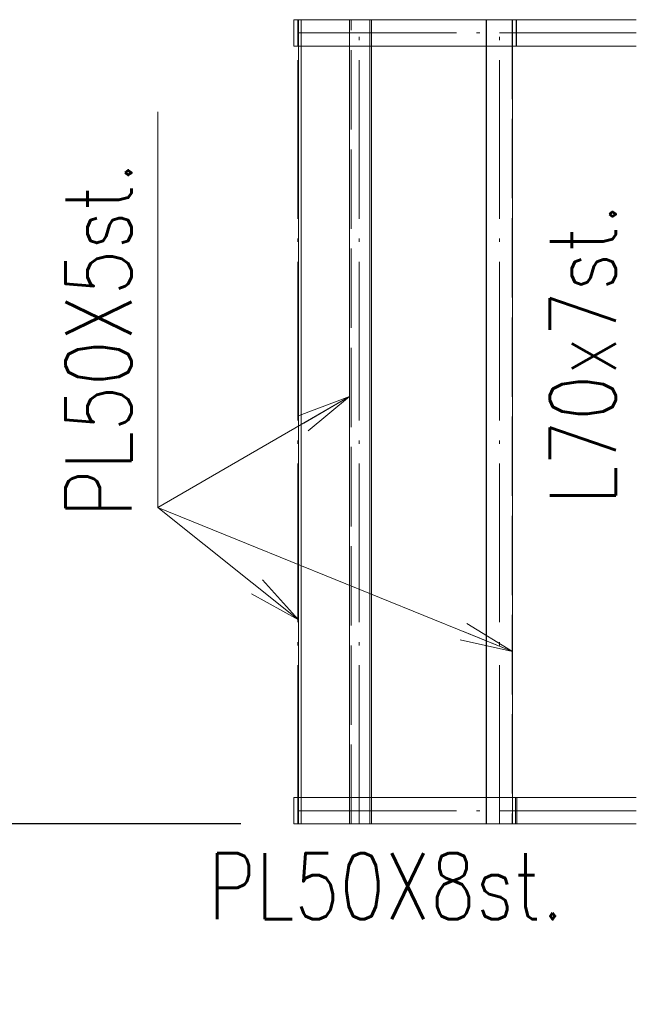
# Paper-space layout 'Layout1' of a CAD drawing. Extents: x -2 to 1243, y -36 to 596.
# Tile 98 of 132: x 890 to 913, y 495 to 532. Entities that reach past the tile are written whole.
import ezdxf

# ---------------------------------------------------------------- set-up
doc = ezdxf.new("R2010")
doc.units = 0
doc.linetypes.add('ACAD_ISO02W100', pattern=[15, 12, -3])
doc.linetypes.add('ACAD_ISO04W100', pattern=[30.5, 24, -3, 0.5, -3])
doc.layers.get('0').update_dxf_attribs({"linetype": 'CONTINUOUS'})
doc.layers.get('DEFPOINTS').update_dxf_attribs({"color": 132, "linetype": 'CONTINUOUS'})
for name, color, linetype, lineweight in [('SS_1.ET-HALA_TaO-JD-LAVKA-ZEBRIK_KOS', 9, 'CONTINUOUS', 13), ('SS_KOTY', 3, 'CONTINUOUS', 25), ('SS_STAV.OK-POPIS_PROFILU', 9, 'CONTINUOUS', 13)]:
    doc.layers.add(name, color=color, linetype=linetype, lineweight=lineweight)
doc.styles.add('ROMANS', font='romans.shx', dxfattribs={"width": 0.8})
doc.styles.add('romans.shx', font='romans.shx', dxfattribs={"height": 5})
doc.dimstyles.new('A-1_(2.5)_50AS', dxfattribs={"dimtxt": 2.5, "dimasz": 2, "dimexe": 1, "dimexo": 2, "dimgap": 0, "dimtad": 0, "dimdec": 1, "dimlfac": 50, "dimrnd": 1, "dimtxsty": 'ROMANS', "dimblk1": 'OBLIQUE', "dimblk2": 'OBLIQUE', "dimsah": 1, "dimcen": 2, "dimclrd": 256, "dimclre": 256, "dimclrt": 256, "dimadec": 1, "dimazin": 2, "dimtfac": 0.714286, "dimtdec": 1, "dimtmove": 0, "dimatfit": 3, "dimldrblk": 'OPEN', "dimfxl": 1, "dimtvp": 1.142857, "dimtfill": 1, "dimtolj": 1, "dimlwd": -1, "dimlwe": -1, "dimarcsym": 0})

# ---------------------------------------------------------------- blocks, each defined once
blk = doc.blocks.new('_Oblique')
at = {"color": 0, "linetype": 'ByBlock', "lineweight": -2}
blk.add_line((-0.5, -0.5), (0.5, 0.5), dxfattribs=at)
blk = doc.blocks.new('*D81')
at = {"layer": 'DEFPOINTS', "color": 0, "transparency": 16777216}
for p in [(879.66, 501.561), (900.424, 501.561, -19927.138), (890.937, 492.761, -19911.575)]:
    blk.add_point(p, dxfattribs=at)
at = {"layer": 'SS_KOTY', "transparency": 16777216}
for p, q in [((898.424, 501.561), (878.66, 501.561)), ((879.66, 492.761), (879.66, 501.561)), ((888.937, 492.761), (878.66, 492.761))]:
    blk.add_line(p, q, dxfattribs=at)
at = {"layer": 'SS_KOTY', "transparency": 16777216, "xscale": 2, "yscale": 2, "zscale": 2}
for p, rotation in [((879.66, 501.561), 90), ((879.66, 492.761), 270)]:
    blk.add_blockref('_Oblique', p, dxfattribs=dict(at, rotation=rotation))
at = {"layer": 'SS_KOTY', "transparency": 16777216, "insert": (876.803, 497.161), "char_height": 2.5, "attachment_point": 5, "rotation": 90, "style": 'ROMANS', "bg_fill": 3, "box_fill_scale": 1.1, "bg_fill_color": 256, "bg_fill_true_color": 13158600, "bg_fill_transparency": 0}
blk.add_mtext('\\A1;~440', dxfattribs=at)
blk = doc.blocks.new('_OPEN')
at = {"color": 0, "linetype": 'ByBlock'}
for p, q in [((-1, 0.167), (0, 0)), ((0, 0), (-1, -0.167)), ((0, 0), (-1, 0))]:
    blk.add_line(p, q, dxfattribs=at)

psp = doc.layouts.get("Layout1")

# ---------------------------------------------------------------- linework, layer by layer
at = {"layer": 'SS_1.ET-HALA_TaO-JD-LAVKA-ZEBRIK_KOS', "color": 5, "linetype": 'Continuous', "ltscale": 0.25}
for p, q in [((900.4252, 531.9608), (900.4222, 531.9608)), ((900.4222, 531.9608), (900.4222, 530.9608)), ((900.4431, 531.9608), (900.4252, 531.9608)), ((900.477, 531.9608), (900.4431, 531.9608)), ((900.5267, 531.9608), (900.477, 531.9608)), ((900.5923, 531.9608), (900.5267, 531.9608)), ((900.6735, 531.9608), (900.5923, 531.9608)), ((900.7702, 531.9608), (900.6735, 531.9608)), ((900.882, 531.9608), (900.7702, 531.9608)), ((901.0088, 531.9608), (900.882, 531.9608)), ((901.1502, 531.9608), (901.0088, 531.9608)), ((901.3059, 531.9608), (901.1502, 531.9608)), ((901.4755, 531.9608), (901.3059, 531.9608)), ((901.6587, 531.9608), (901.4755, 531.9608)), ((901.8549, 531.9608), (901.6587, 531.9608)), ((902.0637, 531.9608), (901.8549, 531.9608)), ((902.2845, 531.9608), (902.0637, 531.9608)), ((902.517, 531.9608), (902.2845, 531.9608)), ((902.7604, 531.9608), (902.517, 531.9608)), ((903.0143, 531.9608), (902.7604, 531.9608)), ((903.2779, 531.9608), (903.0143, 531.9608)), ((903.5507, 531.9608), (903.2779, 531.9608)), ((903.832, 531.9608), (903.5507, 531.9608)), ((904.1212, 531.9608), (903.832, 531.9608)), ((904.4175, 531.9608), (904.1212, 531.9608)), ((904.7202, 531.9608), (904.4175, 531.9608)), ((905.0286, 531.9608), (904.7202, 531.9608)), ((905.3419, 531.9608), (905.0286, 531.9608)), ((905.6594, 531.9608), (905.3419, 531.9608)), ((905.9804, 531.9608), (905.6594, 531.9608)), ((906.304, 531.9608), (905.9804, 531.9608)), ((906.6295, 531.9608), (906.304, 531.9608)), ((906.9561, 531.9608), (906.6295, 531.9608)), ((907.283, 531.9608), (906.9561, 531.9608)), ((907.6094, 531.9608), (907.283, 531.9608)), ((907.9345, 531.9608), (907.6094, 531.9608)), ((908.2576, 531.9608), (907.9345, 531.9608)), ((908.5778, 531.9608), (908.2576, 531.9608)), ((908.854, 531.9608), (908.5778, 531.9608)), ((913.3822, 531.9608), (908.854, 531.9608)), ((908.854, 530.9608), (908.854, 531.9608)), ((900.4222, 530.9608), (900.4252, 530.9608)), ((900.4252, 530.9608), (900.4431, 530.9608)), ((900.4431, 530.9608), (900.477, 530.9608)), ((900.477, 530.9608), (900.5267, 530.9608)), ((900.5267, 530.9608), (900.5923, 530.9608)), ((900.5923, 530.9608), (900.6735, 530.9608)), ((900.6735, 530.9608), (900.7702, 530.9608)), ((900.7022, 502.5608), (900.7022, 530.9608)), ((900.7702, 530.9608), (900.882, 530.9608)), ((900.882, 530.9608), (901.0088, 530.9608)), ((901.0088, 530.9608), (901.1502, 530.9608)), ((901.1502, 530.9608), (901.3059, 530.9608)), ((901.3059, 530.9608), (901.4755, 530.9608)), ((901.4755, 530.9608), (901.6587, 530.9608)), ((901.6587, 530.9608), (901.8549, 530.9608)), ((901.8549, 530.9608), (902.0637, 530.9608)), ((902.0637, 530.9608), (902.2845, 530.9608)), ((902.2845, 530.9608), (902.517, 530.9608)), ((902.517, 530.9608), (902.7604, 530.9608)), ((902.5339, 530.9608), (902.5339, 502.5608)), ((902.7604, 530.9608), (903.0143, 530.9608)), ((903.0143, 530.9608), (903.2779, 530.9608)), ((903.2779, 530.9608), (903.5507, 530.9608)), ((903.3, 530.9608), (903.3, 502.5608)), ((903.3642, 502.5608), (903.3642, 530.9608)), ((903.5507, 530.9608), (903.832, 530.9608)), ((903.832, 530.9608), (904.1212, 530.9608)), ((904.1212, 530.9608), (904.4175, 530.9608)), ((904.4175, 530.9608), (904.7202, 530.9608)), ((904.7202, 530.9608), (905.0286, 530.9608)), ((905.0286, 530.9608), (905.3419, 530.9608)), ((905.3419, 530.9608), (905.6594, 530.9608)), ((905.6594, 530.9608), (905.9804, 530.9608)), ((905.9804, 530.9608), (906.304, 530.9608)), ((906.304, 530.9608), (906.6295, 530.9608)), ((906.6295, 530.9608), (906.9561, 530.9608)), ((906.9561, 530.9608), (907.283, 530.9608)), ((907.283, 530.9608), (907.6094, 530.9608)), ((907.6094, 530.9608), (907.9345, 530.9608)), ((907.6977, 530.9608), (907.6977, 502.5608)), ((907.715, 530.9608), (907.715, 502.5608)), ((907.9345, 530.9608), (908.2576, 530.9608)), ((908.2576, 530.9608), (908.5778, 530.9608)), ((908.5778, 530.9608), (908.854, 530.9608)), ((908.6999, 502.5608), (908.6999, 530.9608)), ((908.854, 530.9608), (913.3822, 530.9608)), ((900.758, 502.5608), (900.6631, 502.5608)), ((900.8681, 502.5608), (900.758, 502.5608)), ((900.9931, 502.5608), (900.8681, 502.5608)), ((901.1328, 502.5608), (900.9931, 502.5608)), ((901.2869, 502.5608), (901.1328, 502.5608)), ((901.4549, 502.5608), (901.2869, 502.5608)), ((901.6364, 502.5608), (901.4549, 502.5608)), ((901.8311, 502.5608), (901.6364, 502.5608)), ((902.0384, 502.5608), (901.8311, 502.5608)), ((902.2579, 502.5608), (902.0384, 502.5608)), ((902.489, 502.5608), (902.2579, 502.5608)), ((902.7312, 502.5608), (902.489, 502.5608)), ((902.9838, 502.5608), (902.7312, 502.5608)), ((903.2464, 502.5608), (902.9838, 502.5608)), ((903.5181, 502.5608), (903.2464, 502.5608)), ((903.7985, 502.5608), (903.5181, 502.5608)), ((904.0868, 502.5608), (903.7985, 502.5608)), ((904.3822, 502.5608), (904.0868, 502.5608)), ((904.6842, 502.5608), (904.3822, 502.5608)), ((904.992, 502.5608), (904.6842, 502.5608)), ((905.3048, 502.5608), (904.992, 502.5608)), ((905.6219, 502.5608), (905.3048, 502.5608)), ((905.9425, 502.5608), (905.6219, 502.5608)), ((906.2658, 502.5608), (905.9425, 502.5608)), ((906.5911, 502.5608), (906.2658, 502.5608)), ((906.9176, 502.5608), (906.5911, 502.5608)), ((907.2445, 502.5608), (906.9176, 502.5608)), ((907.571, 502.5608), (907.2445, 502.5608)), ((907.8963, 502.5608), (907.571, 502.5608)), ((908.2197, 502.5608), (907.8963, 502.5608)), ((908.5403, 502.5608), (908.2197, 502.5608)), ((908.8574, 502.5608), (908.5403, 502.5608)), ((908.8596, 502.5608), (908.8574, 502.5608)), ((908.8596, 501.5608), (908.8596, 502.5608)), ((913.3822, 502.5608), (908.8596, 502.5608)), ((900.6631, 501.5608), (900.758, 501.5608)), ((900.758, 501.5608), (900.8681, 501.5608)), ((900.8681, 501.5608), (900.9931, 501.5608)), ((900.9931, 501.5608), (901.1328, 501.5608)), ((901.1328, 501.5608), (901.2869, 501.5608)), ((901.2869, 501.5608), (901.4549, 501.5608)), ((901.4549, 501.5608), (901.6364, 501.5608)), ((901.6364, 501.5608), (901.8311, 501.5608)), ((901.8311, 501.5608), (902.0384, 501.5608)), ((902.0384, 501.5608), (902.2579, 501.5608)), ((902.2579, 501.5608), (902.489, 501.5608)), ((902.489, 501.5608), (902.7312, 501.5608)), ((902.7312, 501.5608), (902.9838, 501.5608)), ((902.9838, 501.5608), (903.2464, 501.5608)), ((903.2464, 501.5608), (903.5181, 501.5608)), ((903.5181, 501.5608), (903.7985, 501.5608)), ((903.7985, 501.5608), (904.0868, 501.5608)), ((904.0868, 501.5608), (904.3822, 501.5608)), ((904.3822, 501.5608), (904.6842, 501.5608)), ((904.6842, 501.5608), (904.992, 501.5608)), ((904.992, 501.5608), (905.3048, 501.5608)), ((905.3048, 501.5608), (905.6219, 501.5608)), ((905.6219, 501.5608), (905.9425, 501.5608)), ((905.9425, 501.5608), (906.2658, 501.5608)), ((906.2658, 501.5608), (906.5911, 501.5608)), ((906.5911, 501.5608), (906.9176, 501.5608)), ((906.9176, 501.5608), (907.2445, 501.5608)), ((907.2445, 501.5608), (907.571, 501.5608)), ((907.571, 501.5608), (907.8963, 501.5608)), ((907.8963, 501.5608), (908.2197, 501.5608)), ((908.2197, 501.5608), (908.5403, 501.5608)), ((908.5403, 501.5608), (908.8574, 501.5608)), ((908.8574, 501.5608), (908.8596, 501.5608)), ((908.8596, 501.5608), (913.3822, 501.5608))]:
    psp.add_line(p, q, dxfattribs=at)
at = {"layer": 'SS_1.ET-HALA_TaO-JD-LAVKA-ZEBRIK_KOS', "color": 9, "linetype": 'ACAD_ISO02W100', "ltscale": 0.25}
for p, q in [((900.5822, 530.9608), (900.5822, 531.9608)), ((900.6022, 530.9608), (900.6022, 531.9608)), ((900.7022, 531.9608), (900.7022, 530.9608)), ((902.5339, 531.9608), (902.5339, 530.9608)), ((902.5982, 501.5608), (902.5982, 531.9608)), ((903.3, 531.9608), (903.3, 530.9608)), ((903.3642, 530.9608), (903.3642, 531.9608)), ((907.6977, 531.9608), (907.6977, 530.9608)), ((907.715, 531.9608), (907.715, 530.9608)), ((908.6825, 531.9608), (908.6825, 501.5608)), ((908.6999, 530.9608), (908.6999, 531.9608)), ((908.8322, 530.9608), (908.8322, 531.9608)), ((900.7022, 502.5608), (900.7022, 501.5608)), ((902.5339, 502.5608), (902.5339, 501.5608)), ((903.3, 502.5608), (903.3, 501.5608)), ((903.3642, 501.5608), (903.3642, 502.5608)), ((907.6977, 502.5608), (907.6977, 501.5608)), ((907.715, 502.5608), (907.715, 501.5608)), ((908.6999, 501.5608), (908.6999, 502.5608)), ((908.8169, 502.5608), (908.8169, 501.5608))]:
    psp.add_line(p, q, dxfattribs=at)
at = {"layer": 'SS_1.ET-HALA_TaO-JD-LAVKA-ZEBRIK_KOS', "color": 9, "linetype": 'ACAD_ISO04W100', "ltscale": 0.25}
for p, q in [((902.9041, 501.5608), (902.9041, 531.9608)), ((908.2109, 501.5608), (908.2109, 531.9608)), ((908.8322, 531.4608), (913.3822, 531.4608)), ((908.8169, 502.0608), (913.3822, 502.0608))]:
    psp.add_line(p, q, dxfattribs=at)
at = {"layer": 'SS_1.ET-HALA_TaO-JD-LAVKA-ZEBRIK_KOS', "color": 9, "linetype": 'ACAD_ISO04W100', "ltscale": 0.25, "extrusion": (-1.22465e-16, 1, 6.12323e-17)}
psp.add_arc((-907.0822, 0, 531.4608), 6.5, 359.82371, 105.61824, dxfattribs=at)
at = {"layer": 'SS_STAV.OK-POPIS_PROFILU', "color": 0, "linetype": 'ByBlock'}
for p, q in [((900.6355, 517.0033), (902.5339, 517.7154)), ((902.5339, 517.7154), (900.8023, 516.7147)), ((902.5339, 517.7154), (900.969, 516.4261)), ((899.2486, 510.7836), (900.6022, 509.2741)), ((900.6022, 509.2741), (898.8322, 510.263)), ((900.6022, 509.2741), (899.0404, 510.5233)), ((906.9723, 509.1403), (908.6999, 508.0789)), ((908.6999, 508.0789), (906.8468, 508.8314)), ((908.6999, 508.0789), (906.7214, 508.5226))]:
    psp.add_line(p, q, dxfattribs=at)
at = {"layer": 'SS_STAV.OK-POPIS_PROFILU', "color": 9}
for points in [[(900.6022, 509.2741), (895.2855, 513.5268), (895.2855, 528.4792)], [(902.5339, 517.7154), (895.2855, 513.5268), (895.2855, 528.4792)], [(908.6999, 508.0789), (895.2855, 513.5268), (895.2855, 528.4792)]]:
    psp.add_lwpolyline(points, dxfattribs=at)

# ---------------------------------------------------------------- texts
at = {"layer": 'SS_STAV.OK-POPIS_PROFILU', "color": 9, "style": 'romans.shx', "width": 0.8}
for s, p in [('PL50X5st.', (894.2855, 513.1496)), ('PL50X5st.', (894.2855, 513.1496)), ('PL50X5st.', (894.2855, 513.1496)), ('L70x7st.', (912.6062, 513.6383))]:
    psp.add_text(s, height=2.5, rotation=90, dxfattribs=at).set_placement(p)

# ---------------------------------------------------------------- dimensions: what is measured, and where the dimension line sits
at = {"layer": 'SS_KOTY'}
dim = psp.add_linear_dim(base=(879.6599, 501.5608), p1=(890.9372, 492.7608, -19911.575), p2=(900.4242, 501.5608, -19927.1377), angle=90, text='~<>', dimstyle='A-1_(2.5)_50AS', override={"dimtmove": 1}, dxfattribs=at)
dim.commit()
dim.dimension.update_dxf_attribs({"geometry": '*D81', "text_midpoint": (876.8028, 497.1608)})

# ---------------------------------------------------------------- next in the draw order: linework, layer by layer
at = {"layer": 'SS_1.ET-HALA_TaO-JD-LAVKA-ZEBRIK_KOS', "color": 9, "linetype": 'ACAD_ISO04W100', "ltscale": 0.25}
psp.add_line((900.5822, 501.5608), (900.5822, 531.9608), dxfattribs=at)
at = {"layer": 'SS_1.ET-HALA_TaO-JD-LAVKA-ZEBRIK_KOS', "color": 5, "linetype": 'Continuous', "ltscale": 0.25}
for p, q in [((900.6022, 530.9608), (900.6022, 502.5608)), ((900.4402, 502.5608), (900.4242, 502.5608)), ((900.4242, 502.5608), (900.4242, 501.5608)), ((900.4722, 502.5608), (900.4402, 502.5608)), ((900.5201, 502.5608), (900.4722, 502.5608)), ((900.5838, 502.5608), (900.5201, 502.5608)), ((900.6631, 502.5608), (900.5838, 502.5608)), ((900.4242, 501.5608), (900.4402, 501.5608)), ((900.4402, 501.5608), (900.4722, 501.5608)), ((900.4722, 501.5608), (900.5201, 501.5608)), ((900.5201, 501.5608), (900.5838, 501.5608)), ((900.5838, 501.5608), (900.6631, 501.5608))]:
    psp.add_line(p, q, dxfattribs=at)
at = {"layer": 'SS_1.ET-HALA_TaO-JD-LAVKA-ZEBRIK_KOS', "color": 9, "linetype": 'ACAD_ISO02W100', "ltscale": 0.25}
for p, q in [((900.4242, 502.5608), (900.4222, 502.5608)), ((900.4222, 502.5608), (900.4222, 501.5608)), ((900.5822, 501.5608), (900.5822, 502.5608)), ((900.5841, 502.5608), (900.5841, 501.5608)), ((900.6022, 501.5608), (900.6022, 502.5608)), ((900.4222, 501.5608), (900.4242, 501.5608))]:
    psp.add_line(p, q, dxfattribs=at)
at = {"layer": 'SS_1.ET-HALA_TaO-JD-LAVKA-ZEBRIK_KOS', "color": 9, "linetype": 'ACAD_ISO04W100', "ltscale": 0.25, "extrusion": (-1.22465e-16, 1, 6.12323e-17)}
psp.add_arc((-907.0822, 0, 502.0608), 6.5, 359.82371, 105.47878, dxfattribs=at)

# ---------------------------------------------------------------- next in the draw order: texts
at = {"layer": 'SS_STAV.OK-POPIS_PROFILU', "color": 9, "style": 'romans.shx', "width": 0.8}
psp.add_text('PL50X8st.', height=2.5, dxfattribs=at).set_placement((897.1889, 497.962))

doc.saveas('drawing.dxf')
